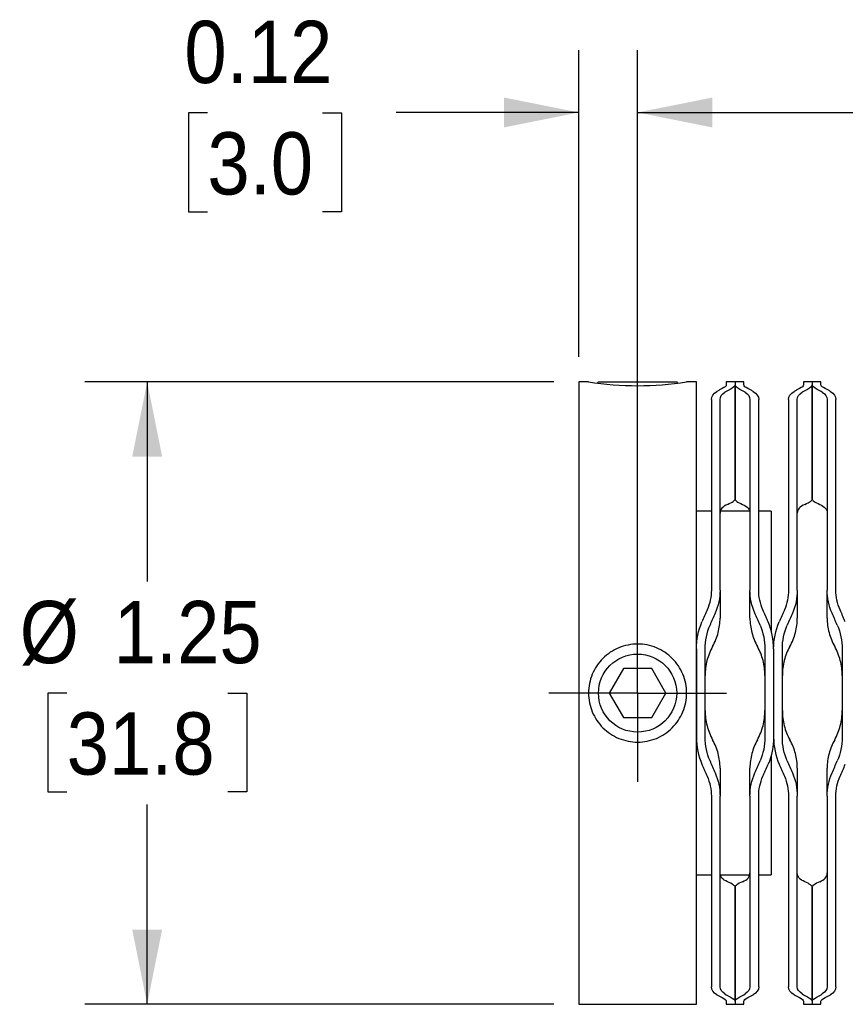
# Model space of a CAD drawing. Header units: inches. Extents: x 0.2 to 11, y 0 to 8.2.
# Tile 5 of 9: x 6.1 to 7.8, y 3.1 to 5.1. Entities that reach past the tile are written whole.
import ezdxf

# ---------------------------------------------------------------- set-up
doc = ezdxf.new("R2010")
doc.units = ezdxf.units.IN
doc.header["$MEASUREMENT"] = 0
doc.linetypes.add('SLD-Center', pattern=[0.75, 0.6, -0.05, 0.05, -0.05])
doc.linetypes.add('SLD-Solid', pattern=[0])
doc.layers.add('CENTER', color=40, linetype='SLD-Center')
doc.layers.add('DIMENSIONS', color=140, linetype='SLD-Solid', lineweight=25)
doc.styles.add('SLDTEXTSTYLE0', font='GOTHIC.TTF', dxfattribs={"width": 0.913})
doc.dimstyles.new('SLDDIMSTYLE1', dxfattribs={"dimtxt": 0.125, "dimasz": 0.15, "dimexe": 0, "dimexo": 0.0625, "dimgap": 0.03125, "dimtad": 0, "dimtih": 1, "dimtoh": 1, "dimrnd": 1e-09, "dimzin": 12, "dimdsep": 46, "dimtxsty": 'SLDTEXTSTYLE0', "dimsah": 1, "dimcen": 0.09, "dimadec": 0, "dimazin": 3, "dimtfac": 1, "dimtofl": 0, "dimtmove": 0, "dimatfit": 3, "dimfxl": 0, "dimfrac": 2, "dimtolj": 1, "dimtzin": 12, "dimarcsym": 0})
doc.dimstyles.new('SLDDIMSTYLE2', dxfattribs={"dimtxt": 0.125, "dimasz": 0.15, "dimexe": 0, "dimexo": 0.0625, "dimgap": 0.03125, "dimtad": 0, "dimtih": 1, "dimtoh": 1, "dimrnd": 1e-09, "dimdsep": 46, "dimtxsty": 'SLDTEXTSTYLE0', "dimsah": 1, "dimcen": 0.09, "dimadec": 0, "dimazin": 2, "dimtfac": 1, "dimtmove": 0, "dimatfit": 0, "dimfxl": 0, "dimfrac": 2, "dimtolj": 1, "dimtzin": 12, "dimarcsym": 0})

# ---------------------------------------------------------------- blocks, each defined once
blk = doc.blocks.new('_D_1')
at = {"layer": 'DIMENSIONS'}
for p, q in [((7.2157, 4.3369), (6.2745, 4.3369)), ((6.3995, 4.3369), (6.3995, 3.9357)), ((6.2379, 3.7119), (6.1998, 3.7119)), ((6.1998, 3.7119), (6.1998, 3.5134)), ((6.5612, 3.7119), (6.5993, 3.7119)), ((6.5993, 3.7119), (6.5993, 3.5134)), ((6.1998, 3.5134), (6.2379, 3.5134)), ((6.5993, 3.5134), (6.5612, 3.5134)), ((6.3995, 3.0869), (6.3995, 3.4881)), ((7.2157, 3.0869), (6.2745, 3.0869))]:
    blk.add_line(p, q, dxfattribs=at)
for points in [[(6.3995, 4.3369), (6.3695, 4.1869), (6.4295, 4.1869)], [(6.3995, 3.0869), (6.4295, 3.2369), (6.3695, 3.2369)]]:
    blk.add_solid(points, dxfattribs=at)
at = {"layer": 'DIMENSIONS', "char_height": 0.125, "attachment_point": 1, "style": 'SLDTEXTSTYLE0'}
for s, insert in [('%%c', (6.1437, 3.8969)), ('1.25', (6.3322, 3.8969)), ('31.8', (6.2379, 3.6731))]:
    blk.add_mtext(s, dxfattribs=dict(at, insert=insert))
blk = doc.blocks.new('_D_2')
at = {"layer": 'DIMENSIONS'}
for p, q in [((7.2657, 4.3869), (7.2657, 5.0028)), ((7.3837, 3.7619), (7.3837, 5.0028)), ((6.5203, 4.8768), (6.4822, 4.8768)), ((6.4822, 4.8768), (6.4822, 4.6784)), ((6.7512, 4.8768), (6.7893, 4.8768)), ((6.7893, 4.8768), (6.7893, 4.6784)), ((7.2657, 4.8778), (6.8989, 4.8778)), ((7.3837, 4.8778), (7.6837, 4.8778)), ((6.4822, 4.6784), (6.5203, 4.6784)), ((6.7893, 4.6784), (6.7512, 4.6784))]:
    blk.add_line(p, q, dxfattribs=at)
for points in [[(7.2657, 4.8778), (7.1157, 4.9078), (7.1157, 4.8478)], [(7.3837, 4.8778), (7.5337, 4.8478), (7.5337, 4.9078)]]:
    blk.add_solid(points, dxfattribs=at)
at = {"layer": 'DIMENSIONS', "char_height": 0.125, "attachment_point": 1, "style": 'SLDTEXTSTYLE0'}
for s, insert in [('0.12', (6.4741, 5.0619)), ('3.0', (6.5203, 4.8381))]:
    blk.add_mtext(s, dxfattribs=dict(at, insert=insert))
blk = doc.blocks.new('_D_3')
at = {"layer": 'DIMENSIONS'}
for p, q in [((7.3837, 3.7619), (7.3837, 5.0028)), ((8.3947, 3.7619), (8.3947, 5.0028)), ((7.3837, 4.8778), (8.3947, 4.8778)), ((8.3947, 4.8778), (8.7462, 4.8778)), ((8.894, 4.8768), (8.8559, 4.8768)), ((8.8559, 4.8768), (8.8559, 4.6784)), ((9.2172, 4.8768), (9.2553, 4.8768)), ((9.2553, 4.8768), (9.2553, 4.6784)), ((8.8559, 4.6784), (8.894, 4.6784)), ((9.2553, 4.6784), (9.2172, 4.6784))]:
    blk.add_line(p, q, dxfattribs=at)
for points in [[(7.3837, 4.8778), (7.5337, 4.8478), (7.5337, 4.9078)], [(8.3947, 4.8778), (8.2447, 4.9078), (8.2447, 4.8478)]]:
    blk.add_solid(points, dxfattribs=at)
at = {"layer": 'DIMENSIONS', "char_height": 0.125, "attachment_point": 1, "style": 'SLDTEXTSTYLE0'}
for s, insert in [('1.01', (8.894, 5.0619)), ('25.7', (8.894, 4.8381))]:
    blk.add_mtext(s, dxfattribs=dict(at, insert=insert))
blk = doc.blocks.new('SW_CENTERMARKSYMBOL_1')
at = {"layer": 'CENTER', "color": 0}
for p, q in [((0, 0.1), (0, 0.1784)), ((0, 0), (0, 0.1)), ((-0.1, 0), (-0.1784, 0)), ((0, 0), (-0.1, 0)), ((0, 0), (0, -0.1)), ((0, 0), (0.1, 0)), ((0.1, 0), (0.1784, 0)), ((0, -0.1), (0, -0.1784))]:
    blk.add_line(p, q, dxfattribs=at)

msp = doc.modelspace()

# ---------------------------------------------------------------- linework, layer by layer
for p, q in [((7.2853, 4.3369), (7.2657, 4.3369)), ((7.2657, 4.3369), (7.2657, 3.0869)), ((7.3053, 4.3369), (7.3028, 4.3344)), ((7.3053, 4.3369), (7.4621, 4.3369)), ((7.4646, 4.3344), (7.4621, 4.3369)), ((7.5017, 4.3369), (7.4821, 4.3369)), ((7.5017, 3.0869), (7.5017, 4.3369)), ((7.5792, 4.3369), (7.5617, 4.3369)), ((7.5617, 4.3369), (7.5617, 4.3306)), ((7.5967, 4.3369), (7.5792, 4.3369)), ((7.5792, 4.3369), (7.5792, 4.3306)), ((7.5967, 4.3306), (7.5967, 4.3369)), ((7.7342, 4.3369), (7.7167, 4.3369)), ((7.7167, 4.3369), (7.7167, 4.3306)), ((7.7517, 4.3369), (7.7342, 4.3369)), ((7.7342, 4.3369), (7.7342, 4.3306)), ((7.7517, 4.3306), (7.7517, 4.3369)), ((7.5317, 4.3017), (7.5317, 3.9187)), ((7.5492, 3.9187), (7.5492, 4.3017)), ((7.6092, 4.3017), (7.6092, 3.9187)), ((7.6267, 3.9187), (7.6267, 4.3017)), ((7.6867, 4.3017), (7.6867, 3.9187)), ((7.7042, 3.9187), (7.7042, 4.3017)), ((7.7642, 4.3017), (7.7642, 3.9187)), ((7.7817, 3.9187), (7.7817, 4.3017)), ((7.5317, 4.0769), (7.5017, 4.0769)), ((7.6086, 4.0769), (7.5497, 4.0769)), ((7.6517, 4.0769), (7.6267, 4.0769)), ((7.6517, 4.0769), (7.6517, 3.8374)), ((7.5017, 3.8005), (7.5017, 3.6232)), ((7.5192, 3.6232), (7.5192, 3.8005)), ((7.6392, 3.8005), (7.6392, 3.6232)), ((7.6567, 3.8005), (7.6567, 3.6232)), ((7.6742, 3.6232), (7.6742, 3.8005)), ((7.7942, 3.8005), (7.7942, 3.6232)), ((7.3553, 3.7611), (7.3269, 3.7119)), ((7.4121, 3.7611), (7.3553, 3.7611)), ((7.4405, 3.7119), (7.4121, 3.7611)), ((7.3269, 3.7119), (7.3553, 3.6627)), ((7.4121, 3.6627), (7.4405, 3.7119)), ((7.3553, 3.6627), (7.4121, 3.6627)), ((7.6517, 3.5862), (7.6517, 3.3469)), ((7.5317, 3.5051), (7.5317, 3.1221)), ((7.5492, 3.1221), (7.5492, 3.5051)), ((7.6092, 3.5051), (7.6092, 3.1221)), ((7.6267, 3.1221), (7.6267, 3.5051)), ((7.6867, 3.5051), (7.6867, 3.1221)), ((7.7042, 3.1221), (7.7042, 3.5051)), ((7.7642, 3.5051), (7.7642, 3.1221)), ((7.7817, 3.1221), (7.7817, 3.5051)), ((7.5017, 3.3469), (7.5317, 3.3469)), ((7.5497, 3.3469), (7.6086, 3.3469)), ((7.6267, 3.3469), (7.6517, 3.3469)), ((7.2657, 3.0869), (7.5017, 3.0869)), ((7.5617, 3.0932), (7.5617, 3.0869)), ((7.5617, 3.0869), (7.5792, 3.0869)), ((7.5792, 3.0932), (7.5792, 3.0869)), ((7.5792, 3.0869), (7.5967, 3.0869)), ((7.5967, 3.0869), (7.5967, 3.0932)), ((7.7167, 3.0932), (7.7167, 3.0869)), ((7.7167, 3.0869), (7.7342, 3.0869)), ((7.7342, 3.0932), (7.7342, 3.0869)), ((7.7342, 3.0869), (7.7517, 3.0869)), ((7.7517, 3.0869), (7.7517, 3.0932))]:
    msp.add_line(p, q)
msp.add_circle((7.3837, 3.7119), 0.0784)
msp.add_arc((7.3837, 4.957), 0.6279, 260.9812, 279.0188)
for points in [[(7.5617, 4.3306), (7.5617, 4.3285), (7.5588, 4.326), (7.5533, 4.3233)], [(7.5792, 4.3306), (7.5792, 4.3282), (7.5758, 4.3252), (7.5694, 4.3218)], [(7.589, 4.3218), (7.5825, 4.3252), (7.5792, 4.3282), (7.5792, 4.3306)], [(7.6051, 4.3233), (7.5996, 4.326), (7.5967, 4.3285), (7.5967, 4.3306)], [(7.7167, 4.3306), (7.7167, 4.3285), (7.7138, 4.326), (7.7083, 4.3233)], [(7.7342, 4.3306), (7.7342, 4.3282), (7.7308, 4.3252), (7.7244, 4.3218)], [(7.744, 4.3218), (7.7375, 4.3252), (7.7342, 4.3282), (7.7342, 4.3306)], [(7.7601, 4.3233), (7.7546, 4.326), (7.7517, 4.3285), (7.7517, 4.3306)], [(7.5317, 4.3017), (7.5317, 4.308), (7.5355, 4.3134), (7.5429, 4.3177)], [(7.5492, 4.3017), (7.5492, 4.3072), (7.5525, 4.312), (7.559, 4.316)], [(7.5694, 4.3218), (7.5659, 4.32), (7.5625, 4.3181), (7.559, 4.316)], [(7.5994, 4.316), (7.5959, 4.3181), (7.5925, 4.32), (7.589, 4.3218)], [(7.5994, 4.316), (7.6058, 4.312), (7.6092, 4.3072), (7.6092, 4.3017)], [(7.6155, 4.3177), (7.6229, 4.3134), (7.6267, 4.308), (7.6267, 4.3017)], [(7.6867, 4.3017), (7.6867, 4.308), (7.6905, 4.3134), (7.6979, 4.3177)], [(7.7042, 4.3017), (7.7042, 4.3072), (7.7075, 4.312), (7.714, 4.316)], [(7.7244, 4.3218), (7.7209, 4.32), (7.7175, 4.3181), (7.714, 4.316)], [(7.7544, 4.316), (7.7509, 4.3181), (7.7475, 4.32), (7.744, 4.3218)], [(7.7544, 4.316), (7.7608, 4.312), (7.7642, 4.3072), (7.7642, 4.3017)], [(7.7705, 4.3177), (7.7779, 4.3134), (7.7817, 4.308), (7.7817, 4.3017)], [(7.5317, 3.9187), (7.5317, 3.9052), (7.5288, 3.8915), (7.5233, 3.8788)], [(7.5492, 3.9187), (7.5492, 3.903), (7.5458, 3.8871), (7.5394, 3.8723)], [(7.619, 3.8723), (7.6125, 3.8871), (7.6092, 3.903), (7.6092, 3.9187)], [(7.6351, 3.8788), (7.6296, 3.8915), (7.6267, 3.9052), (7.6267, 3.9187)], [(7.6867, 3.9187), (7.6867, 3.9052), (7.6838, 3.8915), (7.6783, 3.8788)], [(7.7042, 3.9187), (7.7042, 3.903), (7.7008, 3.8871), (7.6944, 3.8723)], [(7.774, 3.8723), (7.7675, 3.8871), (7.7642, 3.903), (7.7642, 3.9187)], [(7.7901, 3.8788), (7.7846, 3.8915), (7.7817, 3.9052), (7.7817, 3.9187)], [(7.5394, 3.8723), (7.5359, 3.8643), (7.5325, 3.8563), (7.529, 3.8483)], [(7.6294, 3.8483), (7.6259, 3.8563), (7.6225, 3.8643), (7.619, 3.8723)], [(7.6944, 3.8723), (7.6909, 3.8643), (7.6875, 3.8563), (7.684, 3.8483)], [(7.7844, 3.8483), (7.7809, 3.8563), (7.7775, 3.8643), (7.774, 3.8723)], [(7.5017, 3.8005), (7.5017, 3.8193), (7.5055, 3.8379), (7.5129, 3.8549)], [(7.5192, 3.8005), (7.5192, 3.817), (7.5225, 3.8333), (7.529, 3.8483)], [(7.6294, 3.8483), (7.6358, 3.8333), (7.6392, 3.817), (7.6392, 3.8005)], [(7.6567, 3.8005), (7.6567, 3.8193), (7.6529, 3.8379), (7.6455, 3.8549)], [(7.6567, 3.8005), (7.6567, 3.8193), (7.6605, 3.8379), (7.6679, 3.8549)], [(7.6742, 3.8005), (7.6742, 3.817), (7.6775, 3.8333), (7.684, 3.8483)], [(7.7844, 3.8483), (7.7908, 3.8333), (7.7942, 3.817), (7.7942, 3.8005)], [(7.5017, 3.6232), (7.5017, 3.6045), (7.5055, 3.5859), (7.5129, 3.5689)], [(7.529, 3.5755), (7.5225, 3.5905), (7.5192, 3.6068), (7.5192, 3.6232)], [(7.6392, 3.6232), (7.6392, 3.6068), (7.6358, 3.5905), (7.6294, 3.5755)], [(7.6567, 3.6232), (7.6567, 3.6045), (7.6529, 3.5859), (7.6455, 3.5689)], [(7.6567, 3.6232), (7.6567, 3.6045), (7.6605, 3.5859), (7.6679, 3.5689)], [(7.684, 3.5755), (7.6775, 3.5905), (7.6742, 3.6068), (7.6742, 3.6232)], [(7.7942, 3.6232), (7.7942, 3.6068), (7.7908, 3.5905), (7.7844, 3.5755)], [(7.529, 3.5755), (7.5325, 3.5675), (7.5359, 3.5595), (7.5394, 3.5515)], [(7.619, 3.5515), (7.6225, 3.5595), (7.6259, 3.5675), (7.6294, 3.5755)], [(7.684, 3.5755), (7.6875, 3.5675), (7.6909, 3.5595), (7.6944, 3.5515)], [(7.774, 3.5515), (7.7775, 3.5595), (7.7809, 3.5675), (7.7844, 3.5755)], [(7.5233, 3.5449), (7.5288, 3.5322), (7.5317, 3.5186), (7.5317, 3.5051)], [(7.5394, 3.5515), (7.5458, 3.5367), (7.5492, 3.5208), (7.5492, 3.5051)], [(7.6092, 3.5051), (7.6092, 3.5208), (7.6125, 3.5367), (7.619, 3.5515)], [(7.6267, 3.5051), (7.6267, 3.5186), (7.6296, 3.5322), (7.6351, 3.5449)], [(7.6783, 3.5449), (7.6838, 3.5322), (7.6867, 3.5186), (7.6867, 3.5051)], [(7.6944, 3.5515), (7.7008, 3.5367), (7.7042, 3.5208), (7.7042, 3.5051)], [(7.7642, 3.5051), (7.7642, 3.5208), (7.7675, 3.5367), (7.774, 3.5515)], [(7.7817, 3.5051), (7.7817, 3.5186), (7.7846, 3.5322), (7.7901, 3.5449)], [(7.5429, 3.1061), (7.5355, 3.1104), (7.5317, 3.1158), (7.5317, 3.1221)], [(7.559, 3.1078), (7.5525, 3.1118), (7.5492, 3.1166), (7.5492, 3.1221)], [(7.559, 3.1078), (7.5625, 3.1057), (7.5659, 3.1037), (7.5694, 3.102)], [(7.589, 3.102), (7.5925, 3.1037), (7.5959, 3.1057), (7.5994, 3.1078)], [(7.6092, 3.1221), (7.6092, 3.1166), (7.6058, 3.1118), (7.5994, 3.1078)], [(7.6267, 3.1221), (7.6267, 3.1158), (7.6229, 3.1104), (7.6155, 3.1061)], [(7.6979, 3.1061), (7.6905, 3.1104), (7.6867, 3.1158), (7.6867, 3.1221)], [(7.714, 3.1078), (7.7075, 3.1118), (7.7042, 3.1166), (7.7042, 3.1221)], [(7.714, 3.1078), (7.7175, 3.1057), (7.7209, 3.1037), (7.7244, 3.102)], [(7.744, 3.102), (7.7475, 3.1037), (7.7509, 3.1057), (7.7544, 3.1078)], [(7.7642, 3.1221), (7.7642, 3.1166), (7.7608, 3.1118), (7.7544, 3.1078)], [(7.7817, 3.1221), (7.7817, 3.1158), (7.7779, 3.1104), (7.7705, 3.1061)], [(7.5533, 3.1005), (7.5588, 3.0978), (7.5617, 3.0952), (7.5617, 3.0932)], [(7.5694, 3.102), (7.5758, 3.0986), (7.5792, 3.0956), (7.5792, 3.0932)], [(7.5792, 3.0932), (7.5792, 3.0956), (7.5825, 3.0986), (7.589, 3.102)], [(7.5967, 3.0932), (7.5967, 3.0952), (7.5996, 3.0978), (7.6051, 3.1005)], [(7.7083, 3.1005), (7.7138, 3.0978), (7.7167, 3.0952), (7.7167, 3.0932)], [(7.7244, 3.102), (7.7308, 3.0986), (7.7342, 3.0956), (7.7342, 3.0932)], [(7.7342, 3.0932), (7.7342, 3.0956), (7.7375, 3.0986), (7.744, 3.102)], [(7.7517, 3.0932), (7.7517, 3.0952), (7.7546, 3.0978), (7.7601, 3.1005)]]:
    msp.add_open_spline(points, degree=3)
for points, knots in [([(7.5792, 4.3306), (7.5792, 4.2921), (7.5792, 4.2538), (7.5792, 4.1772), (7.5792, 4.139), (7.5792, 4.101)], [0, 0, 0, 0, 0.5, 0.5, 1, 1, 1, 1]), ([(7.5792, 4.101), (7.5792, 4.139), (7.5792, 4.1772), (7.5792, 4.2538), (7.5792, 4.2921), (7.5792, 4.3306)], [0, 0, 0, 0, 0.5, 0.5, 1, 1, 1, 1]), ([(7.7342, 4.3306), (7.7342, 4.2921), (7.7342, 4.2538), (7.7342, 4.1772), (7.7342, 4.139), (7.7342, 4.101)], [0, 0, 0, 0, 0.5, 0.5, 1, 1, 1, 1]), ([(7.7342, 4.101), (7.7342, 4.139), (7.7342, 4.1772), (7.7342, 4.2538), (7.7342, 4.2921), (7.7342, 4.3306)], [0, 0, 0, 0, 0.5, 0.5, 1, 1, 1, 1]), ([(7.5533, 4.3233), (7.5524, 4.3228), (7.5515, 4.3224), (7.5506, 4.3219), (7.5497, 4.3215), (7.5489, 4.321), (7.548, 4.3205), (7.5463, 4.3196), (7.5446, 4.3187), (7.5429, 4.3177)], [0, 0, 0, 0, 0.0001723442, 0.0001723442, 0.0001723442, 0.0003446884, 0.0003446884, 0.0003446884, 0.0006803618, 0.0006803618, 0.0006803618, 0.0006803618]), ([(7.6155, 4.3177), (7.6146, 4.3182), (7.6138, 4.3187), (7.6129, 4.3192), (7.612, 4.3197), (7.6111, 4.3201), (7.6102, 4.3206), (7.6085, 4.3215), (7.6068, 4.3224), (7.6051, 4.3233)], [0, 0, 0, 0, 0.0001723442, 0.0001723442, 0.0001723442, 0.0003446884, 0.0003446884, 0.0003446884, 0.0006803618, 0.0006803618, 0.0006803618, 0.0006803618]), ([(7.7083, 4.3233), (7.7074, 4.3228), (7.7065, 4.3224), (7.7056, 4.3219), (7.7047, 4.3215), (7.7039, 4.321), (7.703, 4.3205), (7.7013, 4.3196), (7.6996, 4.3187), (7.6979, 4.3177)], [0, 0, 0, 0, 0.0001723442, 0.0001723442, 0.0001723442, 0.0003446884, 0.0003446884, 0.0003446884, 0.0006803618, 0.0006803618, 0.0006803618, 0.0006803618]), ([(7.7705, 4.3177), (7.7696, 4.3182), (7.7688, 4.3187), (7.7679, 4.3192), (7.767, 4.3197), (7.7661, 4.3201), (7.7652, 4.3206), (7.7635, 4.3215), (7.7618, 4.3224), (7.7601, 4.3233)], [0, 0, 0, 0, 0.0001723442, 0.0001723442, 0.0001723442, 0.0003446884, 0.0003446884, 0.0003446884, 0.0006803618, 0.0006803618, 0.0006803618, 0.0006803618]), ([(7.5642, 4.0908), (7.5691, 4.0929), (7.5729, 4.095), (7.5779, 4.0986), (7.5792, 4.1001), (7.5792, 4.101)], [0, 0, 0, 0, 0.5, 0.5, 1, 1, 1, 1]), ([(7.5792, 4.101), (7.5792, 4.1001), (7.5804, 4.0986), (7.5855, 4.095), (7.5893, 4.0929), (7.5942, 4.0908)], [0, 0, 0, 0, 0.5, 0.5, 1, 1, 1, 1]), ([(7.7192, 4.0908), (7.7241, 4.0929), (7.7279, 4.095), (7.7329, 4.0986), (7.7342, 4.1001), (7.7342, 4.101)], [0, 0, 0, 0, 0.5, 0.5, 1, 1, 1, 1]), ([(7.7342, 4.101), (7.7342, 4.1001), (7.7354, 4.0986), (7.7405, 4.095), (7.7443, 4.0929), (7.7492, 4.0908)], [0, 0, 0, 0, 0.5, 0.5, 1, 1, 1, 1]), ([(7.5642, 4.0908), (7.5593, 4.0887), (7.5555, 4.0863), (7.5504, 4.0804), (7.5492, 4.0771), (7.5492, 4.0732)], [0, 0, 0, 0, 0.5, 0.5, 1, 1, 1, 1]), ([(7.5942, 4.0908), (7.5991, 4.0887), (7.6029, 4.0863), (7.6079, 4.0804), (7.6092, 4.0771), (7.6092, 4.0732)], [0, 0, 0, 0, 0.5, 0.5, 1, 1, 1, 1]), ([(7.7192, 4.0908), (7.7143, 4.0887), (7.7105, 4.0863), (7.7054, 4.0804), (7.7042, 4.0771), (7.7042, 4.0732)], [0, 0, 0, 0, 0.5, 0.5, 1, 1, 1, 1]), ([(7.7492, 4.0908), (7.7541, 4.0887), (7.7579, 4.0863), (7.7629, 4.0804), (7.7642, 4.0771), (7.7642, 4.0732)], [0, 0, 0, 0, 0.5, 0.5, 1, 1, 1, 1]), ([(7.5492, 3.9187), (7.5492, 3.9141), (7.5492, 3.9051), (7.5492, 3.8926), (7.5492, 3.8813), (7.5492, 3.8713), (7.5492, 3.8652), (7.5492, 3.8624)], [0, 0, 0, 0, 0.230254, 0.445367, 0.645351, 0.830222, 1, 1, 1, 1]), ([(7.6092, 3.8624), (7.6092, 3.8647), (7.6092, 3.8697), (7.6092, 3.8778), (7.6092, 3.8867), (7.6092, 3.8966), (7.6092, 3.9073), (7.6092, 3.9148), (7.6092, 3.9187)], [0, 0, 0, 0, 0.1404342, 0.2913471, 0.452751, 0.6246558, 0.8070699, 1, 1, 1, 1]), ([(7.7042, 3.9187), (7.7042, 3.9141), (7.7042, 3.9051), (7.7042, 3.8926), (7.7042, 3.8813), (7.7042, 3.8713), (7.7042, 3.8652), (7.7042, 3.8624)], [0, 0, 0, 0, 0.230254, 0.445367, 0.645351, 0.830222, 1, 1, 1, 1]), ([(7.7642, 3.8624), (7.7642, 3.8647), (7.7642, 3.8697), (7.7642, 3.8778), (7.7642, 3.8867), (7.7642, 3.8966), (7.7642, 3.9073), (7.7642, 3.9148), (7.7642, 3.9187)], [0, 0, 0, 0, 0.1404342, 0.2913471, 0.452751, 0.6246558, 0.8070699, 1, 1, 1, 1]), ([(7.5233, 3.8788), (7.5224, 3.8768), (7.5215, 3.8748), (7.5206, 3.8728), (7.5197, 3.8708), (7.5189, 3.8688), (7.518, 3.8667), (7.5163, 3.8628), (7.5146, 3.8589), (7.5129, 3.8549)], [0, 0, 0, 0, 0.0001723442, 0.0001723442, 0.0001723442, 0.0003446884, 0.0003446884, 0.0003446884, 0.0006803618, 0.0006803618, 0.0006803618, 0.0006803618]), ([(7.6455, 3.8549), (7.6446, 3.8569), (7.6438, 3.859), (7.6429, 3.861), (7.642, 3.863), (7.6411, 3.865), (7.6402, 3.8671), (7.6385, 3.871), (7.6368, 3.8749), (7.6351, 3.8788)], [0, 0, 0, 0, 0.0001723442, 0.0001723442, 0.0001723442, 0.0003446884, 0.0003446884, 0.0003446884, 0.0006803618, 0.0006803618, 0.0006803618, 0.0006803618]), ([(7.6783, 3.8788), (7.6774, 3.8768), (7.6765, 3.8748), (7.6756, 3.8728), (7.6747, 3.8708), (7.6739, 3.8688), (7.673, 3.8667), (7.6713, 3.8628), (7.6696, 3.8589), (7.6679, 3.8549)], [0, 0, 0, 0, 0.0001723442, 0.0001723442, 0.0001723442, 0.0003446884, 0.0003446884, 0.0003446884, 0.0006803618, 0.0006803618, 0.0006803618, 0.0006803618]), ([(7.8005, 3.8549), (7.7996, 3.8569), (7.7988, 3.859), (7.7979, 3.861), (7.797, 3.863), (7.7961, 3.865), (7.7952, 3.8671), (7.7935, 3.871), (7.7918, 3.8749), (7.7901, 3.8788)], [0, 0, 0, 0, 0.0001723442, 0.0001723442, 0.0001723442, 0.0003446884, 0.0003446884, 0.0003446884, 0.0006803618, 0.0006803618, 0.0006803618, 0.0006803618]), ([(7.5342, 3.8055), (7.5391, 3.8144), (7.5429, 3.8238), (7.5479, 3.843), (7.5492, 3.8528), (7.5492, 3.8624)], [0, 0, 0, 0, 0.5, 0.5, 1, 1, 1, 1]), ([(7.6092, 3.8624), (7.6092, 3.8528), (7.6104, 3.843), (7.6155, 3.8237), (7.6193, 3.8144), (7.6242, 3.8055)], [0, 0, 0, 0, 0.5, 0.5, 1, 1, 1, 1]), ([(7.6892, 3.8055), (7.6941, 3.8144), (7.6979, 3.8238), (7.7029, 3.843), (7.7042, 3.8528), (7.7042, 3.8624)], [0, 0, 0, 0, 0.5, 0.5, 1, 1, 1, 1]), ([(7.7642, 3.8624), (7.7642, 3.8528), (7.7654, 3.843), (7.7705, 3.8237), (7.7743, 3.8144), (7.7792, 3.8055)], [0, 0, 0, 0, 0.5, 0.5, 1, 1, 1, 1]), ([(7.2853, 3.7119), (7.2853, 3.7184), (7.2859, 3.7248), (7.2884, 3.7374), (7.2903, 3.7436), (7.2952, 3.7556), (7.2983, 3.7612), (7.3054, 3.7719), (7.3096, 3.777), (7.3186, 3.786), (7.3236, 3.7901), (7.3343, 3.7973), (7.34, 3.8003), (7.3519, 3.8052), (7.3581, 3.8071), (7.3708, 3.8097), (7.3772, 3.8103), (7.39, 3.8103), (7.3966, 3.8097), (7.4092, 3.8072), (7.4153, 3.8053), (7.4273, 3.8004), (7.433, 3.7973), (7.4437, 3.7902), (7.4487, 3.7861), (7.4578, 3.7769), (7.4619, 3.772), (7.469, 3.7613), (7.4721, 3.7556), (7.4771, 3.7437), (7.4789, 3.7375), (7.4815, 3.7249), (7.4821, 3.7184), (7.4821, 3.7054), (7.4815, 3.699), (7.479, 3.6864), (7.4771, 3.6801), (7.4721, 3.6682), (7.4691, 3.6626), (7.462, 3.6519), (7.4578, 3.6468), (7.4487, 3.6378), (7.4438, 3.6337), (7.433, 3.6265), (7.4273, 3.6234), (7.4155, 3.6185), (7.4093, 3.6166), (7.3966, 3.6141), (7.3902, 3.6135), (7.3773, 3.6135), (7.3708, 3.6141), (7.3582, 3.6166), (7.352, 3.6185), (7.3401, 3.6234), (7.3344, 3.6265), (7.3237, 3.6336), (7.3187, 3.6377), (7.3095, 3.6468), (7.3055, 3.6518), (7.2983, 3.6624), (7.2953, 3.6682), (7.2903, 3.6801), (7.2884, 3.6862), (7.2859, 3.6989), (7.2853, 3.7054), (7.2853, 3.7119)], [0, 0, 0, 0, 0.03125, 0.03125, 0.0625, 0.0625, 0.09375, 0.09375, 0.125, 0.125, 0.15625, 0.15625, 0.1875, 0.1875, 0.21875, 0.21875, 0.25, 0.25, 0.28125, 0.28125, 0.3125, 0.3125, 0.34375, 0.34375, 0.375, 0.375, 0.40625, 0.40625, 0.4375, 0.4375, 0.46875, 0.46875, 0.5, 0.5, 0.53125, 0.53125, 0.5625, 0.5625, 0.59375, 0.59375, 0.625, 0.625, 0.65625, 0.65625, 0.6875, 0.6875, 0.71875, 0.71875, 0.75, 0.75, 0.78125, 0.78125, 0.8125, 0.8125, 0.84375, 0.84375, 0.875, 0.875, 0.90625, 0.90625, 0.9375, 0.9375, 0.96875, 0.96875, 1, 1, 1, 1]), ([(7.5342, 3.8055), (7.5293, 3.7967), (7.5255, 3.7872), (7.5204, 3.7675), (7.5192, 3.7574), (7.5192, 3.747)], [0, 0, 0, 0, 0.5, 0.5, 1, 1, 1, 1]), ([(7.6392, 3.747), (7.6392, 3.7574), (7.6379, 3.7676), (7.6329, 3.7873), (7.6291, 3.7967), (7.6242, 3.8055)], [0, 0, 0, 0, 0.5, 0.5, 1, 1, 1, 1]), ([(7.6892, 3.8055), (7.6843, 3.7967), (7.6805, 3.7872), (7.6754, 3.7675), (7.6742, 3.7574), (7.6742, 3.747)], [0, 0, 0, 0, 0.5, 0.5, 1, 1, 1, 1]), ([(7.7942, 3.747), (7.7942, 3.7574), (7.7929, 3.7676), (7.7879, 3.7873), (7.7841, 3.7967), (7.7792, 3.8055)], [0, 0, 0, 0, 0.5, 0.5, 1, 1, 1, 1]), ([(7.5192, 3.6767), (7.5192, 3.6664), (7.5205, 3.6562), (7.5255, 3.6365), (7.5293, 3.6271), (7.5342, 3.6183)], [0, 0, 0, 0, 0.5, 0.5, 1, 1, 1, 1]), ([(7.6242, 3.6183), (7.6291, 3.6271), (7.6329, 3.6365), (7.6379, 3.6563), (7.6392, 3.6664), (7.6392, 3.6767)], [0, 0, 0, 0, 0.5, 0.5, 1, 1, 1, 1]), ([(7.6742, 3.6767), (7.6742, 3.6664), (7.6755, 3.6562), (7.6805, 3.6365), (7.6843, 3.6271), (7.6892, 3.6183)], [0, 0, 0, 0, 0.5, 0.5, 1, 1, 1, 1]), ([(7.7792, 3.6183), (7.7841, 3.6271), (7.7879, 3.6365), (7.7929, 3.6563), (7.7942, 3.6664), (7.7942, 3.6767)], [0, 0, 0, 0, 0.5, 0.5, 1, 1, 1, 1]), ([(7.5492, 3.5614), (7.5492, 3.571), (7.5479, 3.5808), (7.5429, 3.6), (7.5391, 3.6094), (7.5342, 3.6183)], [0, 0, 0, 0, 0.5, 0.5, 1, 1, 1, 1]), ([(7.6242, 3.6183), (7.6193, 3.6094), (7.6155, 3.6), (7.6104, 3.5808), (7.6092, 3.571), (7.6092, 3.5614)], [0, 0, 0, 0, 0.5, 0.5, 1, 1, 1, 1]), ([(7.7042, 3.5614), (7.7042, 3.571), (7.7029, 3.5808), (7.6979, 3.6), (7.6941, 3.6094), (7.6892, 3.6183)], [0, 0, 0, 0, 0.5, 0.5, 1, 1, 1, 1]), ([(7.7792, 3.6183), (7.7743, 3.6094), (7.7705, 3.6), (7.7654, 3.5808), (7.7642, 3.571), (7.7642, 3.5614)], [0, 0, 0, 0, 0.5, 0.5, 1, 1, 1, 1]), ([(7.5129, 3.5689), (7.5137, 3.5668), (7.5146, 3.5648), (7.5155, 3.5628), (7.5164, 3.5608), (7.5172, 3.5587), (7.5181, 3.5567), (7.5198, 3.5528), (7.5215, 3.5489), (7.5233, 3.5449)], [0, 0, 0, 0, 0.0001723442, 0.0001723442, 0.0001723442, 0.0003446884, 0.0003446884, 0.0003446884, 0.0006803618, 0.0006803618, 0.0006803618, 0.0006803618]), ([(7.5492, 3.5614), (7.5492, 3.559), (7.5492, 3.5541), (7.5492, 3.546), (7.5492, 3.537), (7.5492, 3.5272), (7.5492, 3.5165), (7.5492, 3.509), (7.5492, 3.5051)], [0, 0, 0, 0, 0.1404342, 0.2913471, 0.452751, 0.6246558, 0.8070699, 1, 1, 1, 1]), ([(7.6092, 3.5051), (7.6092, 3.5097), (7.6092, 3.5186), (7.6092, 3.5312), (7.6092, 3.5424), (7.6092, 3.5525), (7.6092, 3.5585), (7.6092, 3.5614)], [0, 0, 0, 0, 0.230254, 0.445367, 0.645351, 0.830222, 1, 1, 1, 1]), ([(7.6351, 3.5449), (7.636, 3.547), (7.6369, 3.549), (7.6377, 3.551), (7.6386, 3.553), (7.6395, 3.555), (7.6404, 3.557), (7.6421, 3.561), (7.6438, 3.5649), (7.6455, 3.5689)], [0, 0, 0, 0, 0.0001723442, 0.0001723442, 0.0001723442, 0.0003446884, 0.0003446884, 0.0003446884, 0.0006803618, 0.0006803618, 0.0006803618, 0.0006803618]), ([(7.6679, 3.5689), (7.6687, 3.5668), (7.6696, 3.5648), (7.6705, 3.5628), (7.6714, 3.5608), (7.6722, 3.5587), (7.6731, 3.5567), (7.6748, 3.5528), (7.6765, 3.5489), (7.6783, 3.5449)], [0, 0, 0, 0, 0.0001723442, 0.0001723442, 0.0001723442, 0.0003446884, 0.0003446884, 0.0003446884, 0.0006803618, 0.0006803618, 0.0006803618, 0.0006803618]), ([(7.7042, 3.5614), (7.7042, 3.559), (7.7042, 3.5541), (7.7042, 3.546), (7.7042, 3.537), (7.7042, 3.5272), (7.7042, 3.5165), (7.7042, 3.509), (7.7042, 3.5051)], [0, 0, 0, 0, 0.1404342, 0.2913471, 0.452751, 0.6246558, 0.8070699, 1, 1, 1, 1]), ([(7.7642, 3.5051), (7.7642, 3.5097), (7.7642, 3.5186), (7.7642, 3.5312), (7.7642, 3.5424), (7.7642, 3.5525), (7.7642, 3.5585), (7.7642, 3.5614)], [0, 0, 0, 0, 0.230254, 0.445367, 0.645351, 0.830222, 1, 1, 1, 1]), ([(7.7901, 3.5449), (7.791, 3.547), (7.7919, 3.549), (7.7927, 3.551), (7.7936, 3.553), (7.7945, 3.555), (7.7954, 3.557), (7.7971, 3.561), (7.7988, 3.5649), (7.8005, 3.5689)], [0, 0, 0, 0, 0.0001723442, 0.0001723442, 0.0001723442, 0.0003446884, 0.0003446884, 0.0003446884, 0.0006803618, 0.0006803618, 0.0006803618, 0.0006803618]), ([(7.5642, 3.333), (7.5593, 3.335), (7.5555, 3.3375), (7.5504, 3.3433), (7.5492, 3.3467), (7.5492, 3.3506)], [0, 0, 0, 0, 0.5, 0.5, 1, 1, 1, 1]), ([(7.5942, 3.333), (7.5991, 3.335), (7.6029, 3.3375), (7.6079, 3.3433), (7.6092, 3.3467), (7.6092, 3.3506)], [0, 0, 0, 0, 0.5, 0.5, 1, 1, 1, 1]), ([(7.7192, 3.333), (7.7143, 3.335), (7.7105, 3.3375), (7.7054, 3.3433), (7.7042, 3.3467), (7.7042, 3.3506)], [0, 0, 0, 0, 0.5, 0.5, 1, 1, 1, 1]), ([(7.7492, 3.333), (7.7541, 3.335), (7.7579, 3.3375), (7.7629, 3.3433), (7.7642, 3.3467), (7.7642, 3.3506)], [0, 0, 0, 0, 0.5, 0.5, 1, 1, 1, 1]), ([(7.5792, 3.3228), (7.5792, 3.3236), (7.5779, 3.3252), (7.5729, 3.3288), (7.5691, 3.3309), (7.5642, 3.333)], [0, 0, 0, 0, 0.5, 0.5, 1, 1, 1, 1]), ([(7.5942, 3.333), (7.5893, 3.3309), (7.5855, 3.3288), (7.5804, 3.3251), (7.5792, 3.3236), (7.5792, 3.3228)], [0, 0, 0, 0, 0.5, 0.5, 1, 1, 1, 1]), ([(7.5792, 3.3228), (7.5792, 3.2848), (7.5792, 3.2466), (7.5792, 3.17), (7.5792, 3.1316), (7.5792, 3.0932)], [0, 0, 0, 0, 0.5, 0.5, 1, 1, 1, 1]), ([(7.5792, 3.0932), (7.5792, 3.1316), (7.5792, 3.17), (7.5792, 3.2466), (7.5792, 3.2848), (7.5792, 3.3228)], [0, 0, 0, 0, 0.5, 0.5, 1, 1, 1, 1]), ([(7.7342, 3.3228), (7.7342, 3.3236), (7.7329, 3.3252), (7.7279, 3.3288), (7.7241, 3.3309), (7.7192, 3.333)], [0, 0, 0, 0, 0.5, 0.5, 1, 1, 1, 1]), ([(7.7492, 3.333), (7.7443, 3.3309), (7.7405, 3.3288), (7.7354, 3.3251), (7.7342, 3.3236), (7.7342, 3.3228)], [0, 0, 0, 0, 0.5, 0.5, 1, 1, 1, 1]), ([(7.7342, 3.3228), (7.7342, 3.2848), (7.7342, 3.2466), (7.7342, 3.17), (7.7342, 3.1316), (7.7342, 3.0932)], [0, 0, 0, 0, 0.5, 0.5, 1, 1, 1, 1]), ([(7.7342, 3.0932), (7.7342, 3.1316), (7.7342, 3.17), (7.7342, 3.2466), (7.7342, 3.2848), (7.7342, 3.3228)], [0, 0, 0, 0, 0.5, 0.5, 1, 1, 1, 1]), ([(7.5429, 3.1061), (7.5437, 3.1056), (7.5446, 3.1051), (7.5455, 3.1046), (7.5464, 3.1041), (7.5472, 3.1036), (7.5481, 3.1032), (7.5498, 3.1022), (7.5515, 3.1013), (7.5533, 3.1005)], [0, 0, 0, 0, 0.0001723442, 0.0001723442, 0.0001723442, 0.0003446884, 0.0003446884, 0.0003446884, 0.0006803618, 0.0006803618, 0.0006803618, 0.0006803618]), ([(7.6051, 3.1005), (7.606, 3.1009), (7.6069, 3.1014), (7.6077, 3.1018), (7.6086, 3.1023), (7.6095, 3.1028), (7.6104, 3.1032), (7.6121, 3.1041), (7.6138, 3.1051), (7.6155, 3.1061)], [0, 0, 0, 0, 0.0001723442, 0.0001723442, 0.0001723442, 0.0003446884, 0.0003446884, 0.0003446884, 0.0006803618, 0.0006803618, 0.0006803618, 0.0006803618]), ([(7.6979, 3.1061), (7.6987, 3.1056), (7.6996, 3.1051), (7.7005, 3.1046), (7.7014, 3.1041), (7.7022, 3.1036), (7.7031, 3.1032), (7.7048, 3.1022), (7.7065, 3.1013), (7.7083, 3.1005)], [0, 0, 0, 0, 0.0001723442, 0.0001723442, 0.0001723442, 0.0003446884, 0.0003446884, 0.0003446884, 0.0006803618, 0.0006803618, 0.0006803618, 0.0006803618]), ([(7.7601, 3.1005), (7.761, 3.1009), (7.7619, 3.1014), (7.7627, 3.1018), (7.7636, 3.1023), (7.7645, 3.1028), (7.7654, 3.1032), (7.7671, 3.1041), (7.7688, 3.1051), (7.7705, 3.1061)], [0, 0, 0, 0, 0.0001723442, 0.0001723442, 0.0001723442, 0.0003446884, 0.0003446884, 0.0003446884, 0.0006803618, 0.0006803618, 0.0006803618, 0.0006803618])]:
    msp.add_open_spline(points, degree=3, knots=knots)

# ---------------------------------------------------------------- block references
at = {"layer": 'CENTER'}
msp.add_blockref('SW_CENTERMARKSYMBOL_1', (7.3837, 3.7119), dxfattribs=at)

# ---------------------------------------------------------------- dimensions: what is measured, and where the dimension line sits
at = {"layer": 'DIMENSIONS'}
dim = msp.add_linear_dim(base=(7.3837, 4.8778), p1=(7.2657, 4.3369), p2=(7.3837, 3.7119), dimstyle='SLDDIMSTYLE2', dxfattribs=at)
dim.commit()
dim.dimension.update_dxf_attribs({"geometry": '_D_2', "text_midpoint": (6.6358, 4.8778), "dimtype": 160})
dim = msp.add_linear_dim(base=(8.3947, 4.8778), p1=(7.3837, 3.7119), p2=(8.3947, 3.7119), angle=0, dimstyle='SLDDIMSTYLE1', dxfattribs=at)
dim.commit()
dim.dimension.update_dxf_attribs({"geometry": '_D_3', "text_midpoint": (9.0556, 4.8778), "dimtype": 160})
dim = msp.add_linear_dim(base=(6.3995, 3.0869), p1=(7.2657, 4.3369), p2=(7.2657, 3.0869), angle=90, text='%%c<>', dimstyle='SLDDIMSTYLE1', dxfattribs=at)
dim.commit()
dim.dimension.update_dxf_attribs({"geometry": '_D_1', "text_midpoint": (6.3995, 3.7119), "dimtype": 160})

doc.saveas('drawing.dxf')
